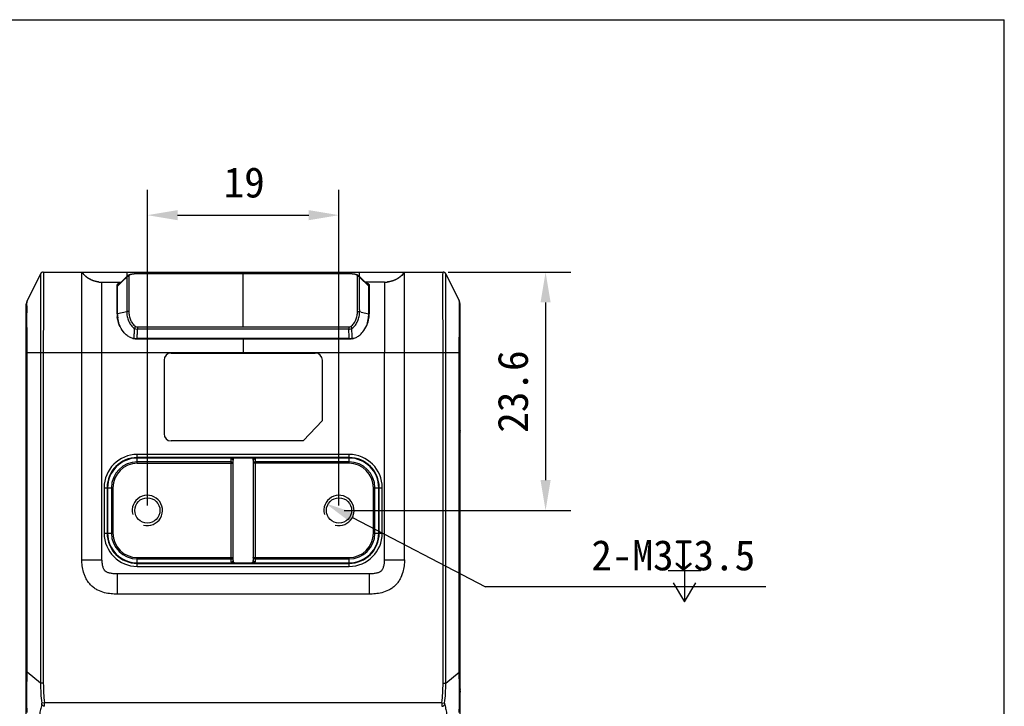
# Model space of a CAD drawing. Header units: millimetres. Extents: x 16 to 357, y 137 to 375.
# Tile 15 of 15: x 260 to 357, y 307 to 375. Entities that reach past the tile are written whole.
import ezdxf

# ---------------------------------------------------------------- set-up
doc = ezdxf.new("R2010")
doc.units = ezdxf.units.MM
doc.header["$LTSCALE"] = 16.335
doc.header["$PDMODE"] = 3
doc.header["$PDSIZE"] = 8
doc.layers.get('0').update_dxf_attribs({"linetype": 'CONTINUOUS'})
doc.layers.get('Defpoints').update_dxf_attribs({"linetype": 'CONTINUOUS'})
doc.layers.add('00_COMPONENTS', color=7, linetype='CONTINUOUS')
doc.layers.add('51__DRAFT_DIMS', color=7, linetype='CONTINUOUS')
doc.styles.get("Standard").update_dxf_attribs({"font": 'simfang.ttf'})
doc.dimstyles.new('DIMSTYLE_3', dxfattribs={"dimtxt": 3, "dimasz": 3, "dimexe": 2.5, "dimexo": 0.5, "dimgap": 0.75, "dimtad": 1, "dimdsep": 46, "dimtxsty": 'Standard', "dimblk": '_FILLED', "dimblk1": '_FILLED', "dimblk2": '_FILLED', "dimcen": 0.09, "dimclrt": 3, "dimazin": 2, "dimtp": 0.2, "dimtm": 0.2, "dimtfac": 1, "dimtofl": 0, "dimtmove": 0, "dimatfit": 3, "dimldrblk": '_FILLED', "dimfxl": 0, "dimtolj": 1, "dimarcsym": 0})
doc.dimstyles.new('DIMSTYLE_4', dxfattribs={"dimtxt": 3, "dimasz": 3, "dimexe": 2.5, "dimexo": 0.5, "dimgap": 0.75, "dimtad": 1, "dimdec": 1, "dimdsep": 46, "dimtxsty": 'Standard', "dimblk": '_FILLED', "dimblk1": '_FILLED', "dimblk2": '_FILLED', "dimcen": 0.09, "dimclrt": 3, "dimazin": 2, "dimtp": 0.2, "dimtm": 0.2, "dimtfac": 1, "dimtdec": 1, "dimtofl": 0, "dimtmove": 0, "dimatfit": 3, "dimldrblk": '_FILLED', "dimfxl": 0, "dimtolj": 1, "dimarcsym": 0})
doc.dimstyles.new('DIMSTYLE_5', dxfattribs={"dimtxt": 3, "dimasz": 3, "dimexe": 2.5, "dimexo": 0.5, "dimtad": 1, "dimdsep": 46, "dimtxsty": 'Standard', "dimblk": '_FILLED', "dimblk1": '_FILLED', "dimblk2": '_FILLED', "dimcen": 0.09, "dimclrt": 3, "dimazin": 2, "dimtp": 0.1, "dimtm": 0.1, "dimtfac": 1, "dimtofl": 0, "dimtmove": 0, "dimatfit": 1, "dimldrblk": '_FILLED', "dimfxl": 0, "dimtolj": 1, "dimarcsym": 0})

# ---------------------------------------------------------------- blocks, each defined once
blk = doc.blocks.new('_FILLED')
at = {"color": 0, "linetype": 'ByBlock'}
blk.add_solid([(0, 0), (-1, 0.167), (-1, -0.167)], dxfattribs=at)
blk = doc.blocks.new('*D52')
at = {"layer": '51__DRAFT_DIMS', "color": 0, "lineweight": -2}
for p, q in [((272.217, 326.438), (272.217, 357.689)), ((291.217, 326.438), (291.217, 357.689)), ((275.217, 355.189), (288.217, 355.189))]:
    blk.add_line(p, q, dxfattribs=at)
at = {"layer": 'Defpoints', "color": 0}
for p in [(291.217, 355.189), (272.217, 325.938), (291.217, 325.938)]:
    blk.add_point(p, dxfattribs=at)
at = {"layer": '51__DRAFT_DIMS', "color": 0, "linetype": 'ByBlock', "lineweight": -2, "xscale": 3, "yscale": 3, "zscale": 3, "rotation": 180}
blk.add_blockref('_FILLED', (272.217, 355.189), dxfattribs=at)
at = {"layer": '51__DRAFT_DIMS', "color": 0, "linetype": 'ByBlock', "lineweight": -2, "xscale": 3, "yscale": 3, "zscale": 3}
blk.add_blockref('_FILLED', (291.217, 355.189), dxfattribs=at)
at = {"layer": '51__DRAFT_DIMS', "color": 3, "insert": (281.82, 359.939), "char_height": 3, "attachment_point": 2, "line_spacing_factor": 0.9}
blk.add_mtext('\\A1;19', dxfattribs=at)
blk = doc.blocks.new('*D53')
at = {"layer": '51__DRAFT_DIMS', "color": 0, "lineweight": -2}
for p, q in [((302.032, 349.551), (314.2, 349.551)), ((311.7, 346.551), (311.7, 328.938)), ((291.717, 325.938), (314.2, 325.938))]:
    blk.add_line(p, q, dxfattribs=at)
at = {"layer": 'Defpoints', "color": 0}
for p in [(301.532, 349.551), (291.217, 325.938), (311.7, 325.938)]:
    blk.add_point(p, dxfattribs=at)
at = {"layer": '51__DRAFT_DIMS', "color": 0, "linetype": 'ByBlock', "lineweight": -2, "xscale": 3, "yscale": 3, "zscale": 3}
for p, rotation in [((311.7, 349.551), 90), ((311.7, 325.938), 270)]:
    blk.add_blockref('_FILLED', p, dxfattribs=dict(at, rotation=rotation))
at = {"layer": '51__DRAFT_DIMS', "color": 3, "insert": (306.95, 337.712), "char_height": 3, "attachment_point": 2, "rotation": 90, "line_spacing_factor": 0.9}
blk.add_mtext('\\A1;23.6', dxfattribs=at)
blk = doc.blocks.new('*D54')
at = {"layer": '51__DRAFT_DIMS', "color": 0, "lineweight": -2}
for p in [(292.547, 325.245), (333.525, 318.376)]:
    blk.add_line(p, (305.727, 318.376), dxfattribs=at)
at = {"layer": 'Defpoints', "color": 0}
for p in [(289.887, 326.632), (292.547, 325.245)]:
    blk.add_point(p, dxfattribs=at)
at = {"layer": '51__DRAFT_DIMS', "color": 0, "linetype": 'ByBlock', "lineweight": -2, "xscale": 3, "yscale": 3, "zscale": 3, "rotation": 152.4718467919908}
blk.add_blockref('_FILLED', (289.887, 326.632), dxfattribs=at)
at = {"layer": '51__DRAFT_DIMS', "color": 3, "insert": (316.234, 323.001), "char_height": 3, "attachment_point": 1, "line_spacing_factor": 0.9}
blk.add_mtext('\\A1;{2-M3{\\fgdt;x}3.5}', dxfattribs=at)

msp = doc.modelspace()

# ---------------------------------------------------------------- linework, layer by layer
for p in [(16.332, 374.551), (357.182, 137.323)]:
    msp.add_line(p, (357.182, 374.551))
at = {"layer": '00_COMPONENTS', "color": 4}
for p, q in [((261.844, 349.545), (261.844, 349.546)), ((270.217, 349.144), (270.217, 349.551)), ((281.717, 349.374), (281.717, 349.551)), ((293.217, 349.551), (293.217, 349.144)), ((301.59, 349.546), (301.59, 349.545)), ((261.634, 349.385), (261.634, 308.812)), ((261.634, 349.381), (261.636, 348.93)), ((261.636, 348.93), (261.637, 348.556)), ((261.637, 348.556), (261.638, 348.256)), ((261.665, 349.435), (261.666, 349.435)), ((269.267, 348.169), (270.024, 348.903)), ((270.024, 348.903), (270.17, 349.045)), ((270.383, 349.131), (270.383, 345.699)), ((271.238, 349.373), (271.238, 349.374)), ((292.195, 349.373), (271.238, 349.373)), ((274.117, 349.451), (274.117, 349.374)), ((279.317, 349.451), (279.317, 349.374)), ((281.717, 344.122), (281.717, 349.373)), ((283.917, 349.451), (283.917, 349.374)), ((289.117, 349.451), (289.117, 349.374)), ((292.195, 349.373), (292.195, 349.374)), ((293.051, 345.699), (293.051, 349.131)), ((293.263, 349.045), (294.167, 348.169)), ((301.768, 349.435), (301.769, 349.435)), ((301.796, 348.489), (301.797, 348.81)), ((301.797, 348.81), (301.798, 349.07)), ((301.798, 349.07), (301.799, 349.216)), ((301.799, 349.312), (301.8, 349.385)), ((301.799, 349.216), (301.799, 349.312)), ((301.8, 349.385), (301.8, 349.385)), ((301.8, 308.812), (301.8, 349.385)), ((261.638, 348.256), (261.638, 347.916)), ((261.638, 347.916), (261.638, 347.519)), ((301.796, 348.224), (301.796, 348.489)), ((301.796, 347.941), (301.796, 348.224)), ((301.796, 347.627), (301.796, 347.941)), ((301.799, 344.918), (301.796, 347.627)), ((260.246, 346.589), (260.243, 346.591)), ((303.188, 346.589), (303.191, 346.591)), ((260.226, 346.504), (260.222, 346.504)), ((270.17, 345.625), (269.267, 345.407)), ((270.171, 345.675), (270.17, 345.625)), ((270.383, 345.699), (270.383, 345.646)), ((293.051, 345.649), (293.051, 345.699)), ((293.41, 345.59), (293.263, 345.625)), ((293.41, 345.59), (294.167, 345.407)), ((303.208, 346.504), (303.212, 346.504)), ((260.279, 345.472), (260.279, 345.52)), ((260.279, 345.347), (260.279, 345.472)), ((260.283, 344.194), (260.279, 345.347)), ((260.282, 344.461), (260.279, 345.155)), ((269.229, 345.186), (269.267, 345.186)), ((294.205, 345.186), (294.167, 345.186)), ((301.8, 343.815), (301.799, 344.918)), ((303.151, 344.194), (303.155, 345.347)), ((303.154, 344.943), (303.154, 345.156)), ((303.155, 345.472), (303.155, 345.52)), ((303.155, 345.347), (303.155, 345.472)), ((260.283, 344.194), (260.282, 344.461)), ((261.635, 344.584), (261.634, 343.208)), ((271.238, 344.122), (271.238, 343.894)), ((271.238, 344.122), (292.195, 344.122)), ((292.195, 343.894), (271.238, 343.894)), ((292.195, 344.122), (292.195, 343.894)), ((301.8, 343.266), (301.8, 343.815)), ((303.151, 344.194), (303.152, 344.461)), ((270.907, 342.975), (270.911, 343.046)), ((270.909, 342.974), (270.912, 343.046)), ((281.717, 342.901), (281.717, 341.551)), ((292.526, 342.974), (292.523, 343.046)), ((292.527, 342.975), (292.524, 343.046)), ((261.634, 341.76), (261.634, 341.551)), ((303.217, 341.551), (260.217, 341.551)), ((260.286, 309.929), (260.286, 341.617)), ((260.286, 341.551), (260.286, 341.617)), ((261.902, 341.551), (261.902, 308.812)), ((267.718, 321.051), (267.717, 341.551)), ((295.717, 321.051), (295.717, 341.551)), ((301.532, 308.812), (301.532, 341.551)), ((303.148, 309.929), (303.148, 341.617)), ((303.148, 341.551), (303.148, 341.617)), ((260.217, 333.137), (260.196, 333.137)), ((303.217, 333.137), (303.238, 333.137)), ((271.217, 330.606), (271.217, 331.481)), ((292.217, 331.481), (271.217, 331.481)), ((292.217, 331.181), (271.217, 331.181)), ((280.517, 320.83), (280.517, 331.047)), ((282.917, 331.047), (282.917, 320.83)), ((292.217, 330.606), (292.217, 331.481)), ((280.517, 330.747), (271.217, 330.747)), ((271.217, 330.606), (280.717, 330.606)), ((292.217, 330.606), (282.717, 330.606)), ((292.217, 330.747), (282.917, 330.747)), ((267.925, 328.188), (267.925, 323.688)), ((267.925, 328.188), (268.8, 328.188)), ((268.225, 328.188), (268.225, 323.688)), ((268.658, 328.188), (268.658, 323.688)), ((268.8, 328.188), (268.8, 323.688)), ((294.634, 323.688), (294.634, 328.188)), ((294.634, 328.188), (295.509, 328.188)), ((294.776, 323.688), (294.776, 328.188)), ((295.209, 323.688), (295.209, 328.188)), ((295.509, 323.688), (295.509, 328.188)), ((267.925, 323.688), (268.8, 323.688)), ((294.634, 323.688), (295.509, 323.688)), ((271.217, 320.396), (271.217, 321.271)), ((271.217, 321.271), (280.717, 321.271)), ((282.717, 321.271), (292.217, 321.271)), ((292.217, 320.396), (292.217, 321.271)), ((265.717, 321.051), (267.718, 321.051)), ((271.217, 321.13), (280.517, 321.13)), ((271.217, 320.696), (292.217, 320.696)), ((271.217, 320.396), (292.217, 320.396)), ((282.917, 321.13), (292.217, 321.13)), ((295.717, 321.051), (297.717, 321.051)), ((269.215, 319.651), (269.215, 317.651)), ((294.218, 319.651), (269.215, 319.651)), ((294.218, 319.651), (294.218, 317.651)), ((260.217, 309.929), (260.286, 309.929)), ((261.634, 308.812), (260.286, 309.929)), ((301.8, 308.812), (303.148, 309.929)), ((303.148, 309.929), (303.217, 309.929)), ((260.217, 308.965), (260.196, 308.965)), ((261.902, 308.812), (261.634, 308.812)), ((301.532, 308.812), (301.8, 308.812)), ((303.217, 308.965), (303.238, 308.965)), ((262.016, 306.889), (261.744, 306.852)), ((301.418, 306.889), (262.016, 306.889)), ((301.418, 306.889), (301.69, 306.852))]:
    msp.add_line(p, q, dxfattribs=at)
at = {"layer": '00_COMPONENTS', "color": 7}
for p, q in [((261.902, 349.551), (301.532, 349.551)), ((265.717, 321.051), (265.717, 349.551)), ((265.745, 349.514), (265.734, 349.529)), ((265.756, 349.5), (265.745, 349.514)), ((265.767, 349.486), (265.756, 349.5)), ((297.694, 349.521), (297.681, 349.504)), ((297.707, 349.538), (297.694, 349.521)), ((297.717, 349.551), (297.707, 349.538)), ((297.717, 321.051), (297.717, 349.551)), ((261.634, 349.385), (260.286, 346.689)), ((265.779, 349.471), (265.767, 349.486)), ((265.79, 349.457), (265.779, 349.471)), ((265.802, 349.443), (265.79, 349.457)), ((265.813, 349.429), (265.802, 349.443)), ((265.825, 349.415), (265.813, 349.429)), ((265.837, 349.402), (265.825, 349.415)), ((265.848, 349.388), (265.837, 349.402)), ((265.86, 349.374), (265.848, 349.388)), ((265.872, 349.361), (265.86, 349.374)), ((265.884, 349.347), (265.872, 349.361)), ((265.896, 349.334), (265.884, 349.347)), ((265.908, 349.321), (265.896, 349.334)), ((265.921, 349.308), (265.908, 349.321)), ((265.933, 349.294), (265.921, 349.308)), ((265.945, 349.282), (265.933, 349.294)), ((265.958, 349.269), (265.945, 349.282)), ((265.97, 349.256), (265.958, 349.269)), ((265.983, 349.243), (265.97, 349.256)), ((265.996, 349.231), (265.983, 349.243)), ((266.008, 349.218), (265.996, 349.231)), ((266.021, 349.206), (266.008, 349.218)), ((266.034, 349.194), (266.021, 349.206)), ((266.047, 349.182), (266.034, 349.194)), ((266.06, 349.17), (266.047, 349.182)), ((266.073, 349.158), (266.06, 349.17)), ((266.086, 349.146), (266.073, 349.158)), ((266.099, 349.135), (266.086, 349.146)), ((266.112, 349.123), (266.099, 349.135)), ((266.125, 349.112), (266.112, 349.123)), ((266.138, 349.1), (266.125, 349.112)), ((266.152, 349.089), (266.138, 349.1)), ((266.165, 349.078), (266.152, 349.089)), ((266.179, 349.067), (266.165, 349.078)), ((266.192, 349.056), (266.179, 349.067)), ((266.206, 349.046), (266.192, 349.056)), ((266.219, 349.035), (266.206, 349.046)), ((266.233, 349.025), (266.219, 349.035)), ((266.247, 349.014), (266.233, 349.025)), ((266.26, 349.004), (266.247, 349.014)), ((266.274, 348.994), (266.26, 349.004)), ((266.288, 348.984), (266.274, 348.994)), ((266.302, 348.974), (266.288, 348.984)), ((266.316, 348.965), (266.302, 348.974)), ((266.33, 348.955), (266.316, 348.965)), ((266.344, 348.946), (266.33, 348.955)), ((266.358, 348.936), (266.344, 348.946)), ((266.372, 348.927), (266.358, 348.936)), ((266.386, 348.918), (266.372, 348.927)), ((266.4, 348.909), (266.386, 348.918)), ((266.414, 348.9), (266.4, 348.909)), ((266.429, 348.891), (266.414, 348.9)), ((266.443, 348.883), (266.429, 348.891)), ((266.457, 348.874), (266.443, 348.883)), ((266.471, 348.866), (266.457, 348.874)), ((266.486, 348.858), (266.471, 348.866)), ((266.5, 348.85), (266.486, 348.858)), ((266.515, 348.842), (266.5, 348.85)), ((266.529, 348.834), (266.515, 348.842)), ((266.543, 348.826), (266.529, 348.834)), ((266.558, 348.818), (266.543, 348.826)), ((266.572, 348.811), (266.558, 348.818)), ((266.587, 348.803), (266.572, 348.811)), ((266.601, 348.796), (266.587, 348.803)), ((266.616, 348.789), (266.601, 348.796)), ((266.631, 348.782), (266.616, 348.789)), ((266.645, 348.775), (266.631, 348.782)), ((266.66, 348.769), (266.645, 348.775)), ((266.674, 348.762), (266.66, 348.769)), ((266.689, 348.755), (266.674, 348.762)), ((266.703, 348.749), (266.689, 348.755)), ((266.718, 348.743), (266.703, 348.749)), ((266.733, 348.737), (266.718, 348.743)), ((266.747, 348.731), (266.733, 348.737)), ((266.762, 348.725), (266.747, 348.731)), ((266.776, 348.719), (266.762, 348.725)), ((266.791, 348.713), (266.776, 348.719)), ((266.806, 348.708), (266.791, 348.713)), ((266.82, 348.702), (266.806, 348.708)), ((266.835, 348.697), (266.82, 348.702)), ((266.849, 348.692), (266.835, 348.697)), ((266.864, 348.687), (266.849, 348.692)), ((266.878, 348.682), (266.864, 348.687)), ((266.893, 348.677), (266.878, 348.682)), ((266.907, 348.672), (266.893, 348.677)), ((266.922, 348.668), (266.907, 348.672)), ((266.936, 348.663), (266.922, 348.668)), ((266.951, 348.659), (266.936, 348.663)), ((266.965, 348.654), (266.951, 348.659)), ((266.979, 348.65), (266.965, 348.654)), ((266.994, 348.646), (266.979, 348.65)), ((267.008, 348.642), (266.994, 348.646)), ((267.022, 348.638), (267.008, 348.642)), ((267.037, 348.634), (267.022, 348.638)), ((267.051, 348.631), (267.037, 348.634)), ((267.065, 348.627), (267.051, 348.631)), ((267.079, 348.624), (267.065, 348.627)), ((267.093, 348.62), (267.079, 348.624)), ((267.107, 348.617), (267.093, 348.62)), ((267.122, 348.614), (267.107, 348.617)), ((267.136, 348.611), (267.122, 348.614)), ((267.15, 348.608), (267.136, 348.611)), ((267.164, 348.605), (267.15, 348.608)), ((267.177, 348.602), (267.164, 348.605)), ((267.191, 348.599), (267.177, 348.602)), ((267.205, 348.597), (267.191, 348.599)), ((267.219, 348.594), (267.205, 348.597)), ((267.233, 348.592), (267.219, 348.594)), ((267.246, 348.589), (267.233, 348.592)), ((267.26, 348.587), (267.246, 348.589)), ((267.273, 348.585), (267.26, 348.587)), ((267.287, 348.583), (267.273, 348.585)), ((267.3, 348.581), (267.287, 348.583)), ((267.314, 348.579), (267.3, 348.581)), ((267.327, 348.577), (267.314, 348.579)), ((267.34, 348.575), (267.327, 348.577)), ((267.354, 348.573), (267.34, 348.575)), ((267.366, 348.572), (267.354, 348.573)), ((267.717, 348.551), (269.604, 348.551)), ((269.976, 348.91), (269.606, 348.553)), ((270.214, 349.141), (269.976, 348.91)), ((272.659, 349.451), (279.375, 349.451)), ((283.859, 349.451), (290.575, 349.451)), ((293.458, 348.911), (293.22, 349.141)), ((293.827, 348.554), (293.458, 348.911)), ((294.12, 348.271), (293.827, 348.554)), ((295.717, 348.551), (293.83, 348.551)), ((296.041, 348.569), (296.03, 348.568)), ((296.056, 348.57), (296.041, 348.569)), ((296.072, 348.572), (296.056, 348.57)), ((296.087, 348.574), (296.072, 348.572)), ((296.103, 348.576), (296.087, 348.574)), ((296.119, 348.579), (296.103, 348.576)), ((296.134, 348.581), (296.119, 348.579)), ((296.15, 348.583), (296.134, 348.581)), ((296.166, 348.586), (296.15, 348.583)), ((296.182, 348.588), (296.166, 348.586)), ((296.198, 348.591), (296.182, 348.588)), ((296.214, 348.594), (296.198, 348.591)), ((296.23, 348.597), (296.214, 348.594)), ((296.247, 348.6), (296.23, 348.597)), ((296.263, 348.603), (296.247, 348.6)), ((296.279, 348.607), (296.263, 348.603)), ((296.296, 348.61), (296.279, 348.607)), ((296.312, 348.614), (296.296, 348.61)), ((296.329, 348.618), (296.312, 348.614)), ((296.345, 348.621), (296.329, 348.618)), ((296.362, 348.625), (296.345, 348.621)), ((296.379, 348.63), (296.362, 348.625)), ((296.395, 348.634), (296.379, 348.63)), ((296.412, 348.638), (296.395, 348.634)), ((296.429, 348.643), (296.412, 348.638)), ((296.446, 348.648), (296.429, 348.643)), ((296.488, 348.66), (296.471, 348.655)), ((296.505, 348.665), (296.488, 348.66)), ((296.522, 348.671), (296.505, 348.665)), ((296.539, 348.676), (296.522, 348.671)), ((296.556, 348.682), (296.539, 348.676)), ((296.573, 348.688), (296.556, 348.682)), ((296.59, 348.694), (296.573, 348.688)), ((296.607, 348.7), (296.59, 348.694)), ((296.624, 348.706), (296.607, 348.7)), ((296.641, 348.712), (296.624, 348.706)), ((296.658, 348.719), (296.641, 348.712)), ((296.675, 348.726), (296.658, 348.719)), ((296.692, 348.733), (296.675, 348.726)), ((296.709, 348.74), (296.692, 348.733)), ((296.726, 348.747), (296.709, 348.74)), ((296.744, 348.755), (296.726, 348.747)), ((296.761, 348.762), (296.744, 348.755)), ((296.778, 348.77), (296.761, 348.762)), ((296.795, 348.778), (296.778, 348.77)), ((296.812, 348.786), (296.795, 348.778)), ((296.829, 348.795), (296.812, 348.786)), ((296.846, 348.803), (296.829, 348.795)), ((296.863, 348.812), (296.846, 348.803)), ((296.88, 348.82), (296.863, 348.812)), ((296.897, 348.829), (296.88, 348.82)), ((296.914, 348.839), (296.897, 348.829)), ((296.956, 348.862), (296.939, 348.853)), ((296.973, 348.872), (296.956, 348.862)), ((296.989, 348.882), (296.973, 348.872)), ((297.006, 348.892), (296.989, 348.882)), ((297.023, 348.902), (297.006, 348.892)), ((297.039, 348.913), (297.023, 348.902)), ((297.056, 348.923), (297.039, 348.913)), ((297.072, 348.934), (297.056, 348.923)), ((297.089, 348.945), (297.072, 348.934)), ((297.105, 348.956), (297.089, 348.945)), ((297.122, 348.967), (297.105, 348.956)), ((297.138, 348.979), (297.122, 348.967)), ((297.154, 348.99), (297.138, 348.979)), ((297.17, 349.002), (297.154, 348.99)), ((297.187, 349.014), (297.17, 349.002)), ((297.203, 349.026), (297.187, 349.014)), ((297.219, 349.038), (297.203, 349.026)), ((297.234, 349.051), (297.219, 349.038)), ((297.25, 349.063), (297.234, 349.051)), ((297.266, 349.076), (297.25, 349.063)), ((297.282, 349.089), (297.266, 349.076)), ((297.297, 349.102), (297.282, 349.089)), ((297.313, 349.115), (297.297, 349.102)), ((297.328, 349.129), (297.313, 349.115)), ((297.344, 349.142), (297.328, 349.129)), ((297.359, 349.156), (297.344, 349.142)), ((297.374, 349.17), (297.359, 349.156)), ((297.39, 349.184), (297.374, 349.17)), ((297.405, 349.198), (297.39, 349.184)), ((297.42, 349.213), (297.405, 349.198)), ((297.435, 349.227), (297.42, 349.213)), ((297.449, 349.242), (297.435, 349.227)), ((297.464, 349.257), (297.449, 349.242)), ((297.479, 349.272), (297.464, 349.257)), ((297.493, 349.287), (297.479, 349.272)), ((297.508, 349.302), (297.493, 349.287)), ((297.522, 349.317), (297.508, 349.302)), ((297.537, 349.333), (297.522, 349.317)), ((297.551, 349.348), (297.537, 349.333)), ((297.565, 349.364), (297.551, 349.348)), ((297.579, 349.38), (297.565, 349.364)), ((297.593, 349.396), (297.579, 349.38)), ((297.607, 349.412), (297.593, 349.396)), ((297.62, 349.429), (297.607, 349.412)), ((297.634, 349.445), (297.62, 349.429)), ((297.647, 349.462), (297.634, 349.445)), ((297.661, 349.478), (297.647, 349.462)), ((301.8, 349.385), (303.148, 346.689)), ((269.217, 345.428), (269.217, 348.286)), ((269.267, 344.912), (269.267, 348.184)), ((294.167, 348.182), (294.167, 348.179)), ((294.167, 345.364), (294.167, 348.179)), ((294.217, 348.286), (294.217, 345.428)), ((260.254, 346.613), (260.243, 346.591)), ((269.217, 347.482), (269.267, 347.482)), ((269.267, 346.977), (269.217, 346.977)), ((294.167, 347.482), (294.217, 347.482)), ((294.217, 346.977), (294.167, 346.977)), ((303.191, 346.591), (303.18, 346.613)), ((260.217, 295.704), (260.217, 346.397)), ((260.222, 346.504), (260.222, 346.479)), ((303.212, 346.479), (303.212, 346.504)), ((303.217, 295.704), (303.217, 346.397)), ((269.287, 345.017), (269.287, 345.022)), ((269.287, 345.017), (269.287, 345.022)), ((294.167, 344.913), (294.167, 345.066)), ((270.845, 342.974), (270.78, 342.974)), ((270.781, 342.967), (292.654, 342.967)), ((270.909, 342.974), (270.845, 342.974)), ((270.909, 342.974), (270.943, 342.974)), ((270.943, 342.974), (271.011, 342.975)), ((271.011, 342.975), (271.077, 342.975)), ((271.077, 342.975), (271.208, 342.975)), ((292.226, 342.975), (271.208, 342.975)), ((292.217, 342.901), (271.215, 342.901)), ((292.226, 342.975), (292.291, 342.975)), ((292.291, 342.975), (292.357, 342.975)), ((292.357, 342.975), (292.424, 342.975)), ((292.424, 342.975), (292.526, 342.974)), ((292.556, 342.974), (292.526, 342.974)), ((292.655, 342.974), (292.556, 342.974)), ((273.867, 340.826), (273.867, 333.526)), ((274.567, 341.526), (288.867, 341.526)), ((289.567, 334.845), (289.567, 340.826)), ((289.567, 334.845), (287.652, 332.826)), ((303.227, 333.876), (303.226, 333.931)), ((303.228, 333.824), (303.227, 333.876)), ((260.196, 333.137), (260.196, 308.965)), ((260.205, 333.824), (260.202, 333.702)), ((303.232, 333.702), (303.228, 333.824)), ((303.238, 333.137), (303.238, 333.193)), ((303.238, 308.965), (303.238, 333.137)), ((287.652, 332.826), (274.567, 332.826)), ((280.52, 331.129), (271.217, 331.129)), ((292.217, 331.129), (282.914, 331.129)), ((280.717, 320.971), (280.717, 330.906)), ((282.717, 330.906), (282.717, 320.971)), ((268.276, 328.188), (268.276, 323.688)), ((295.158, 323.688), (295.158, 328.188)), ((271.217, 320.748), (280.52, 320.748)), ((282.914, 320.748), (292.217, 320.748)), ((294.218, 317.651), (269.215, 317.651)), ((260.196, 308.965), (260.196, 308.908)), ((260.202, 308.399), (260.205, 308.278)), ((260.211, 308.053), (260.212, 307.989)), ((260.212, 307.989), (260.213, 307.923)), ((303.224, 308.065), (303.225, 308.136)), ((303.225, 308.136), (303.227, 308.207)), ((303.228, 308.278), (303.232, 308.399))]:
    msp.add_line(p, q, dxfattribs=at)
for points in [[(265.734, 349.529), (265.723, 349.544), (265.717, 349.551)], [(297.681, 349.504), (297.667, 349.487), (297.661, 349.478)], [(269.606, 348.553), (269.341, 348.297), (269.314, 348.271)], [(271.037, 349.37), (271.007, 349.368), (270.971, 349.366), (270.935, 349.364), (270.9, 349.361), (270.865, 349.358), (270.831, 349.354), (270.797, 349.351), (270.764, 349.347), (270.731, 349.342), (270.698, 349.337), (270.666, 349.332), (270.635, 349.326), (270.603, 349.32), (270.572, 349.313), (270.541, 349.306), (270.511, 349.297), (270.48, 349.288), (270.45, 349.278), (270.419, 349.267), (270.388, 349.254), (270.357, 349.24), (270.325, 349.223), (270.294, 349.204), (270.263, 349.182), (270.231, 349.157), (270.214, 349.141)], [(271.225, 349.374), (271.189, 349.374), (271.153, 349.374), (271.117, 349.373), (271.08, 349.372), (271.044, 349.37), (271.037, 349.37)], [(292.397, 349.37), (292.363, 349.371), (292.327, 349.373), (292.29, 349.373), (292.254, 349.374), (292.219, 349.374), (271.225, 349.374)], [(293.22, 349.141), (293.188, 349.169), (293.154, 349.195), (293.119, 349.217), (293.085, 349.236), (293.051, 349.252), (293.017, 349.266), (292.984, 349.278), (292.95, 349.289), (292.917, 349.299), (292.883, 349.308), (292.849, 349.316), (292.815, 349.323), (292.781, 349.33), (292.746, 349.336), (292.711, 349.341), (292.675, 349.346), (292.639, 349.35), (292.602, 349.354), (292.564, 349.358), (292.526, 349.361), (292.488, 349.364), (292.448, 349.367), (292.408, 349.369), (292.397, 349.37)], [(296.471, 348.655), (296.454, 348.65), (296.446, 348.648)], [(296.939, 348.853), (296.922, 348.843), (296.914, 348.839)]]:
    msp.add_lwpolyline(points, dxfattribs=at)
at = {"layer": '00_COMPONENTS', "color": 4}
for points in [[(261.634, 349.385), (261.634, 349.385), (261.634, 349.384), (261.634, 349.381)], [(261.638, 347.519), (261.637, 346.758), (261.637, 346.464), (261.636, 346.156), (261.636, 345.833), (261.635, 344.584)], [(301.8, 341.551), (301.8, 341.785), (301.8, 342.022), (301.8, 342.263), (301.8, 342.504), (301.8, 342.748)]]:
    msp.add_lwpolyline(points, dxfattribs=at)
at = {"layer": '00_COMPONENTS', "color": 7}
for centre in [(272.217, 325.938), (291.217, 325.938)]:
    msp.add_circle(centre, 1.25, dxfattribs=at)
for centre, radius, start, end in [((261.902, 349.251), 0.3, 90, 153.43495), ((261.841, 349.351), 0.195, 90, 153.43495), ((268.099, 351.335), 2.976, 216.83819, 220.8091), ((295.338, 351.333), 2.972, 319.0766, 323.16363), ((301.532, 349.251), 0.3, 26.56505, 90), ((301.593, 349.351), 0.195, 26.56505, 90), ((267.687, 351.192), 2.64, 261.62099, 263.00829), ((267.699, 351.287), 2.735, 263.01458, 265.38052), ((267.706, 351.368), 2.817, 265.37167, 265.8911), ((267.715, 351.523), 2.972, 265.924, 270.03388), ((272.659, 348.951), 0.5, 90, 122.03688), ((279.375, 348.951), 0.5, 57.93811, 90), ((283.859, 348.951), 0.5, 90, 122.06104), ((290.575, 348.951), 0.5, 57.93896, 90), ((295.719, 351.524), 2.973, 269.967, 274.02017), ((295.732, 351.325), 2.773, 274.04475, 276.18828), ((295.743, 351.217), 2.665, 276.19014, 278.15257), ((269.368, 348.25), 0.156, 160.72206, 166.4118), ((269.441, 348.14), 0.182, 134.10481, 139.77648), ((294.066, 348.25), 0.156, 13.58631, 19.51646), ((260.87, 346.397), 0.653, 153.43495, 180), ((260.417, 346.504), 0.195, 153.43495, 180), ((302.564, 346.397), 0.653, 0, 26.56505), ((303.017, 346.504), 0.195, 0, 26.56505), ((272.067, 345.439), 2.85, 180.21237, 182.39802), ((272.016, 345.436), 2.799, 182.38935, 186.88088), ((272.199, 345.363), 2.932, 179.98644, 186.68548), ((291.256, 345.361), 2.911, 353.21411, 355.52585), ((291.218, 345.364), 2.949, 355.52787, 0.00035), ((291.406, 345.438), 2.811, 350.77325, 353.0662), ((291.417, 345.436), 2.8, 353.08611, 357.60645), ((291.367, 345.439), 2.85, 357.59776, 359.78759), ((274.567, 340.826), 0.7, 90, 180), ((288.867, 340.826), 0.7, 0, 90), ((228.155, 334.662), 32.062, 358.50214, 358.62859), ((289.727, 333.139), 29.531, 179.63312, 180.00355), ((286.384, 333.161), 26.188, 179.41688, 179.63448), ((282.474, 333.202), 22.277, 179.16936, 179.42125), ((277.773, 333.273), 17.576, 178.87596, 179.17675), ((272.95, 333.37), 12.752, 178.50675, 178.8893), ((274.567, 333.526), 0.7, 180, 270), ((273.598, 333.139), 29.64, 0.1056, 0.31743), ((271.217, 328.188), 2.941, 90, 180), ((292.217, 328.188), 2.941, 0, 90), ((271.217, 323.688), 2.941, 180, 270), ((292.217, 323.688), 2.941, 270, 0), ((289.836, 308.963), 29.64, 180.1056, 180.31743), ((273.707, 308.963), 29.531, 359.63312, 0.00355), ((227.982, 307.435), 32.234, 1.30747, 1.49842), ((221.652, 307.289), 38.566, 1.1351, 1.31058), ((349.356, 307.137), 46.142, 178.8476, 179.0213), ((335.279, 307.44), 32.062, 178.50214, 178.62859)]:
    msp.add_arc(centre, radius, start, end, dxfattribs=at)
at = {"layer": '00_COMPONENTS', "color": 4}
for centre, radius, start, end in [((271.234, 345.708), 3.665, 92.85229, 94.14605), ((271.04, 349.303), 0.0674, 80.30582, 92.753), ((271.21, 346.136), 3.237, 91.76239, 92.81108), ((271.238, 345.15), 4.223, 89.99424, 91.72638), ((292.198, 345.289), 4.084, 88.20065, 90.03482), ((292.23, 346.306), 3.066, 87.16158, 88.21142), ((292.394, 349.303), 0.0673, 87.24365, 99.69901), ((292.2, 345.717), 3.657, 85.7982, 87.14905), ((354.493, 345.67), 94.214, 179.82195, 180.09105), ((332.018, 345.725), 71.74, 179.61774, 179.81022), ((324.991, 345.83), 31.728, 180.06124, 180.3706), ((231.414, 345.725), 71.741, 0.18981, 0.38228), ((208.947, 345.67), 94.208, 359.90897, 0.17807), ((271.217, 328.188), 3.292, 90, 180), ((271.217, 328.188), 2.992, 90, 180), ((281.718, 331.047), 1.201, 176.07557, 180.00336), ((282.15, 330.906), 1.433, 170.76467, 180.00776), ((281.283, 330.906), 1.434, 359.9939, 9.23356), ((281.719, 331.047), 1.198, 359.99419, 3.93282), ((292.217, 328.188), 3.292, 0, 90), ((292.217, 328.188), 2.992, 0, 90), ((271.217, 328.188), 2.559, 90, 180), ((271.217, 328.188), 2.417, 90, 180), ((292.217, 328.188), 2.559, 0, 90), ((292.217, 328.188), 2.417, 0, 90), ((272.217, 325.938), 1.5, 255, 195), ((291.217, 325.938), 1.5, 255, 195), ((271.217, 323.688), 3.292, 180, 270), ((271.217, 323.688), 2.992, 180, 270), ((271.217, 323.688), 2.559, 180, 270), ((271.217, 323.688), 2.417, 180, 270), ((292.217, 323.688), 3.292, 270, 0), ((292.217, 323.688), 2.992, 270, 0), ((292.217, 323.688), 2.559, 270, 0), ((292.217, 323.688), 2.417, 270, 0), ((281.716, 320.83), 1.199, 179.99363, 183.92812), ((282.151, 320.971), 1.434, 179.99312, 189.23435), ((281.282, 320.971), 1.435, 350.76859, 0.00404), ((281.716, 320.83), 1.201, 356.07032, 359.99707)]:
    msp.add_arc(centre, radius, start, end, dxfattribs=at)
for points, knots in [([(261.902, 349.551), (261.903, 349.543), (261.903, 349.518), (261.904, 349.46), (261.905, 349.353), (261.908, 349.17), (261.91, 348.889), (261.912, 348.488), (261.914, 347.706), (261.909, 346.51), (261.904, 344.928), (261.902, 343.25), (261.902, 342.118), (261.902, 341.551)], [0, 0, 0, 0, 0.002968, 0.009264, 0.021713, 0.043434, 0.077652, 0.127119, 0.193787, 0.37079, 0.575616, 0.787367, 1, 1, 1, 1]), ([(301.532, 341.551), (301.532, 342.118), (301.532, 343.25), (301.53, 344.66), (301.527, 345.771), (301.524, 346.568), (301.522, 347.308), (301.521, 347.958), (301.521, 348.488), (301.524, 348.889), (301.526, 349.17), (301.529, 349.351), (301.53, 349.455), (301.531, 349.503), (301.531, 349.53), (301.532, 349.535), (301.531, 349.552), (301.532, 349.551)], [0, 0, 0, 0, 0.212725, 0.424562, 0.528682, 0.629369, 0.72346, 0.806214, 0.872837, 0.922297, 0.956516, 0.978262, 0.99072, 0.994481, 0.997029, 0.999521, 1, 1, 1, 1]), ([(267.717, 341.551), (267.717, 342.08), (267.715, 342.868), (267.715, 343.911), (267.717, 344.672), (267.717, 345.407), (267.716, 346.098), (267.714, 346.723), (267.717, 347.19), (267.716, 347.514), (267.714, 347.763), (267.715, 347.976), (267.716, 348.156), (267.717, 348.257), (267.717, 348.338), (267.717, 348.402), (267.716, 348.451), (267.715, 348.487), (267.715, 348.513), (267.715, 348.531), (267.715, 348.541), (267.717, 348.548), (267.716, 348.55), (267.717, 348.551), (267.717, 348.551)], [0, 0, 0, 0, 0.226813, 0.337795, 0.446914, 0.552769, 0.652878, 0.743141, 0.820344, 0.853311, 0.881855, 0.92717, 0.944601, 0.958904, 0.97038, 0.979365, 0.98624, 0.991359, 0.995001, 0.997412, 0.998867, 0.999631, 0.999938, 1, 1, 1, 1]), ([(270.213, 349.14), (270.2, 349.128), (270.178, 349.099), (270.17, 349.063), (270.17, 349.045)], [0, 0, 0, 0, 0.511031, 1, 1, 1, 1]), ([(270.383, 349.131), (270.344, 349.131), (270.265, 349.116), (270.198, 349.072), (270.17, 349.045)], [0, 0, 0, 0, 0.501923, 1, 1, 1, 1]), ([(270.17, 349.045), (270.172, 349.003), (270.171, 348.906), (270.169, 348.741), (270.17, 348.539), (270.171, 348.294), (270.17, 348.007), (270.17, 347.678), (270.171, 347.312), (270.171, 347.056), (270.17, 346.923)], [0, 0, 0, 0, 0.060523, 0.137116, 0.232034, 0.34708, 0.482875, 0.638662, 0.812145, 1, 1, 1, 1]), ([(270.969, 349.364), (270.88, 349.358), (270.731, 349.341), (270.561, 349.301), (270.467, 349.257), (270.42, 349.221), (270.389, 349.179), (270.383, 349.146), (270.383, 349.131)], [0, 0, 0, 0, 0.395467, 0.669142, 0.7719, 0.857082, 0.930284, 1, 1, 1, 1]), ([(293.051, 349.131), (293.051, 349.147), (293.044, 349.179), (293.014, 349.221), (292.967, 349.257), (292.873, 349.301), (292.705, 349.341), (292.556, 349.357), (292.468, 349.364)], [0, 0, 0, 0, 0.06987, 0.143242, 0.228579, 0.331441, 0.605116, 1, 1, 1, 1]), ([(293.263, 349.045), (293.236, 349.072), (293.169, 349.116), (293.09, 349.131), (293.051, 349.131)], [0, 0, 0, 0, 0.498077, 1, 1, 1, 1]), ([(293.263, 349.045), (293.263, 349.063), (293.256, 349.099), (293.233, 349.128), (293.22, 349.14)], [0, 0, 0, 0, 0.489109, 1, 1, 1, 1]), ([(293.264, 346.838), (293.264, 346.976), (293.262, 347.241), (293.264, 347.622), (293.264, 347.965), (293.262, 348.266), (293.263, 348.52), (293.265, 348.731), (293.263, 348.901), (293.262, 349.001), (293.263, 349.045)], [0, 0, 0, 0, 0.187541, 0.361207, 0.51748, 0.653761, 0.769069, 0.863925, 0.94012, 1, 1, 1, 1]), ([(295.717, 348.551), (295.717, 348.551), (295.718, 348.55), (295.717, 348.548), (295.719, 348.541), (295.719, 348.531), (295.719, 348.513), (295.718, 348.487), (295.718, 348.451), (295.717, 348.402), (295.717, 348.338), (295.717, 348.257), (295.718, 348.156), (295.719, 347.976), (295.719, 347.763), (295.718, 347.514), (295.717, 347.19), (295.72, 346.723), (295.718, 346.098), (295.717, 345.407), (295.717, 344.672), (295.719, 343.911), (295.719, 342.868), (295.717, 342.08), (295.717, 341.551)], [0, 0, 0, 0, 0.000061, 0.000368, 0.001132, 0.002585, 0.004996, 0.008637, 0.013753, 0.020622, 0.029609, 0.041085, 0.055385, 0.072815, 0.118128, 0.14667, 0.17962, 0.256836, 0.347097, 0.447212, 0.553054, 0.662204, 0.773163, 1, 1, 1, 1]), ([(260.28, 346.204), (260.281, 346.26), (260.281, 346.356), (260.283, 346.481), (260.284, 346.567), (260.285, 346.625), (260.285, 346.657), (260.286, 346.679), (260.285, 346.683), (260.286, 346.689), (260.286, 346.689)], [0, 0, 0, 0, 0.345276, 0.596848, 0.770322, 0.882313, 0.948223, 0.982733, 0.997253, 1, 1, 1, 1]), ([(270.17, 346.923), (270.17, 346.72), (270.17, 346.304), (270.172, 345.888), (270.171, 345.675)], [0, 0, 0, 0, 0.488482, 1, 1, 1, 1]), ([(293.263, 345.797), (293.263, 345.973), (293.264, 346.32), (293.264, 346.667), (293.264, 346.838)], [0, 0, 0, 0, 0.509668, 1, 1, 1, 1]), ([(303.154, 346.204), (303.153, 346.26), (303.153, 346.356), (303.151, 346.481), (303.15, 346.567), (303.149, 346.625), (303.149, 346.657), (303.148, 346.679), (303.148, 346.683), (303.148, 346.689), (303.148, 346.689)], [0, 0, 0, 0, 0.345276, 0.596848, 0.770322, 0.882313, 0.948223, 0.982733, 0.997252, 1, 1, 1, 1]), ([(270.383, 345.646), (270.344, 345.646), (270.273, 345.643), (270.202, 345.633), (270.17, 345.625)], [0, 0, 0, 0, 0.538385, 1, 1, 1, 1]), ([(270.17, 345.625), (270.17, 345.469), (270.205, 345.153), (270.345, 344.698), (270.539, 344.346), (270.75, 344.105), (270.878, 344.007), (270.949, 343.968)], [0, 0, 0, 0, 0.246964, 0.49673, 0.747859, 0.873937, 1, 1, 1, 1]), ([(270.383, 345.646), (270.383, 345.507), (270.413, 345.229), (270.533, 344.825), (270.698, 344.511), (270.878, 344.293), (270.99, 344.203), (271.052, 344.169)], [0, 0, 0, 0, 0.247056, 0.496729, 0.747837, 0.873938, 1, 1, 1, 1]), ([(292.382, 344.169), (292.444, 344.203), (292.556, 344.293), (292.737, 344.512), (292.902, 344.827), (293.022, 345.231), (293.051, 345.51), (293.051, 345.649)], [0, 0, 0, 0, 0.126063, 0.252162, 0.503263, 0.752926, 1, 1, 1, 1]), ([(292.485, 343.968), (292.555, 344.007), (292.684, 344.105), (292.895, 344.346), (293.088, 344.698), (293.229, 345.153), (293.264, 345.469), (293.263, 345.625)], [0, 0, 0, 0, 0.12606, 0.252132, 0.503249, 0.753006, 1, 1, 1, 1]), ([(293.051, 345.646), (293.09, 345.646), (293.161, 345.643), (293.231, 345.633), (293.263, 345.626)], [0, 0, 0, 0, 0.538414, 1, 1, 1, 1]), ([(260.286, 341.617), (260.286, 341.833), (260.286, 342.692), (260.285, 343.551), (260.283, 344.194)], [0, 0, 0, 0, 0.251371, 1, 1, 1, 1]), ([(270.911, 343.046), (270.918, 343.197), (270.928, 343.505), (270.933, 343.813), (270.948, 343.969)], [0, 0, 0, 0, 0.492952, 1, 1, 1, 1]), ([(271.052, 344.169), (271.042, 344.151), (271.007, 344.085), (270.972, 344.018), (270.949, 343.968)], [0, 0, 0, 0, 0.270903, 1, 1, 1, 1]), ([(270.949, 343.968), (271.015, 343.933), (271.113, 343.902), (271.213, 343.894), (271.238, 343.894)], [0, 0, 0, 0, 0.749057, 1, 1, 1, 1]), ([(271.208, 342.975), (271.215, 343.129), (271.226, 343.435), (271.226, 343.742), (271.238, 343.894)], [0, 0, 0, 0, 0.502975, 1, 1, 1, 1]), ([(292.195, 343.894), (292.221, 343.894), (292.321, 343.902), (292.419, 343.933), (292.485, 343.968)], [0, 0, 0, 0, 0.250921, 1, 1, 1, 1]), ([(292.226, 342.975), (292.219, 343.129), (292.208, 343.435), (292.208, 343.742), (292.196, 343.894)], [0, 0, 0, 0, 0.502978, 1, 1, 1, 1]), ([(292.382, 344.169), (292.392, 344.151), (292.427, 344.085), (292.462, 344.018), (292.485, 343.968)], [0, 0, 0, 0, 0.270898, 1, 1, 1, 1]), ([(292.524, 343.046), (292.517, 343.197), (292.506, 343.505), (292.502, 343.813), (292.487, 343.969)], [0, 0, 0, 0, 0.492926, 1, 1, 1, 1]), ([(303.148, 341.617), (303.148, 341.833), (303.148, 342.692), (303.149, 343.551), (303.151, 344.194)], [0, 0, 0, 0, 0.251371, 1, 1, 1, 1]), ([(280.517, 331.047), (280.543, 331.047), (280.593, 331.04), (280.658, 331.011), (280.705, 330.964), (280.717, 330.924), (280.717, 330.906)], [0, 0, 0, 0, 0.287657, 0.555407, 0.79072, 1, 1, 1, 1]), ([(282.917, 331.047), (282.891, 331.047), (282.841, 331.04), (282.776, 331.011), (282.729, 330.964), (282.717, 330.924), (282.717, 330.906)], [0, 0, 0, 0, 0.287657, 0.555407, 0.79072, 1, 1, 1, 1]), ([(280.517, 330.747), (280.543, 330.747), (280.593, 330.74), (280.658, 330.711), (280.705, 330.665), (280.717, 330.624), (280.717, 330.606)], [0, 0, 0, 0, 0.287963, 0.55534, 0.790531, 1, 1, 1, 1]), ([(282.917, 330.747), (282.891, 330.747), (282.841, 330.74), (282.776, 330.711), (282.729, 330.665), (282.717, 330.624), (282.717, 330.606)], [0, 0, 0, 0, 0.287953, 0.555321, 0.79053, 1, 1, 1, 1]), ([(280.517, 321.13), (280.543, 321.13), (280.593, 321.137), (280.658, 321.166), (280.705, 321.212), (280.717, 321.252), (280.717, 321.271)], [0, 0, 0, 0, 0.287953, 0.555321, 0.79053, 1, 1, 1, 1]), ([(282.917, 321.13), (282.891, 321.13), (282.841, 321.137), (282.776, 321.166), (282.729, 321.212), (282.717, 321.252), (282.717, 321.271)], [0, 0, 0, 0, 0.287963, 0.55534, 0.790531, 1, 1, 1, 1]), ([(269.215, 319.651), (269.084, 319.651), (268.835, 319.661), (268.538, 319.706), (268.334, 319.765), (268.185, 319.824), (268.036, 319.916), (267.935, 320.055), (267.87, 320.194), (267.802, 320.388), (267.744, 320.677), (267.723, 320.921), (267.718, 321.051)], [0, 0, 0, 0, 0.162804, 0.308601, 0.371677, 0.426032, 0.506936, 0.584197, 0.635776, 0.696439, 0.839122, 1, 1, 1, 1]), ([(280.517, 320.83), (280.543, 320.83), (280.593, 320.837), (280.658, 320.866), (280.705, 320.912), (280.717, 320.952), (280.717, 320.971)], [0, 0, 0, 0, 0.287657, 0.555407, 0.79072, 1, 1, 1, 1]), ([(282.917, 320.83), (282.891, 320.83), (282.841, 320.837), (282.776, 320.866), (282.729, 320.912), (282.717, 320.952), (282.717, 320.971)], [0, 0, 0, 0, 0.287657, 0.555407, 0.79072, 1, 1, 1, 1]), ([(295.716, 321.051), (295.711, 320.921), (295.69, 320.677), (295.632, 320.388), (295.564, 320.194), (295.499, 320.055), (295.398, 319.916), (295.249, 319.825), (295.1, 319.765), (294.896, 319.706), (294.599, 319.661), (294.35, 319.651), (294.218, 319.651)], [0, 0, 0, 0, 0.16091, 0.303529, 0.364308, 0.415965, 0.493048, 0.573879, 0.628267, 0.691404, 0.837195, 1, 1, 1, 1]), ([(260.287, 305.918), (260.287, 306.056), (260.283, 306.344), (260.282, 306.791), (260.282, 307.268), (260.282, 307.951), (260.281, 308.841), (260.289, 309.562), (260.286, 309.929)], [0, 0, 0, 0, 0.103393, 0.214961, 0.334232, 0.460102, 0.725823, 1, 1, 1, 1]), ([(303.147, 305.918), (303.147, 306.057), (303.15, 306.344), (303.152, 306.791), (303.152, 307.268), (303.152, 307.951), (303.153, 308.841), (303.145, 309.562), (303.148, 309.929)], [0, 0, 0, 0, 0.103393, 0.214961, 0.334232, 0.460103, 0.725824, 1, 1, 1, 1]), ([(261.634, 308.812), (261.634, 308.485), (261.638, 307.83), (261.701, 307.177), (261.744, 306.852)], [0, 0, 0, 0, 0.500041, 1, 1, 1, 1]), ([(261.902, 308.812), (261.902, 308.491), (261.909, 307.848), (261.973, 307.208), (262.016, 306.889)], [0, 0, 0, 0, 0.500033, 1, 1, 1, 1]), ([(301.418, 306.889), (301.461, 307.208), (301.525, 307.848), (301.532, 308.491), (301.532, 308.812)], [0, 0, 0, 0, 0.499967, 1, 1, 1, 1]), ([(301.69, 306.852), (301.733, 307.177), (301.796, 307.83), (301.8, 308.485), (301.8, 308.812)], [0, 0, 0, 0, 0.499958, 1, 1, 1, 1]), ([(260.216, 308.345), (260.214, 308.349), (260.206, 308.366), (260.202, 308.385), (260.202, 308.399)], [0, 0, 0, 0, 0.258994, 1, 1, 1, 1]), ([(303.217, 308.345), (303.22, 308.349), (303.228, 308.366), (303.232, 308.385), (303.232, 308.399)], [0, 0, 0, 0, 0.258994, 1, 1, 1, 1]), ([(261.738, 306.707), (261.692, 306.542), (261.611, 306.21), (261.527, 305.706), (261.485, 305.2), (261.484, 304.862), (261.484, 304.694)], [0, 0, 0, 0, 0.252422, 0.502895, 0.752131, 1, 1, 1, 1]), ([(261.738, 306.707), (261.744, 306.729), (261.75, 306.778), (261.747, 306.826), (261.744, 306.852)], [0, 0, 0, 0, 0.460686, 1, 1, 1, 1]), ([(262.01, 306.536), (261.981, 306.54), (261.876, 306.566), (261.775, 306.637), (261.738, 306.707)], [0, 0, 0, 0, 0.269727, 1, 1, 1, 1]), ([(262.01, 306.536), (262.016, 306.59), (262.022, 306.708), (262.019, 306.826), (262.016, 306.889)], [0, 0, 0, 0, 0.459001, 1, 1, 1, 1]), ([(301.418, 306.889), (301.415, 306.826), (301.412, 306.708), (301.417, 306.59), (301.424, 306.536)], [0, 0, 0, 0, 0.541159, 1, 1, 1, 1]), ([(301.424, 306.536), (301.453, 306.54), (301.558, 306.566), (301.659, 306.637), (301.696, 306.707)], [0, 0, 0, 0, 0.269728, 1, 1, 1, 1]), ([(301.69, 306.852), (301.687, 306.826), (301.684, 306.778), (301.69, 306.729), (301.696, 306.707)], [0, 0, 0, 0, 0.539481, 1, 1, 1, 1]), ([(301.696, 306.707), (301.742, 306.542), (301.823, 306.21), (301.907, 305.706), (301.948, 305.2), (301.95, 304.862), (301.95, 304.694)], [0, 0, 0, 0, 0.252423, 0.5029, 0.752134, 1, 1, 1, 1])]:
    msp.add_open_spline(points, degree=3, knots=knots, dxfattribs=at)
at = {"layer": '00_COMPONENTS', "color": 7}
for points in [[(267.303, 348.58), (266.725, 348.666), (266.239, 348.936), (265.846, 349.39)], [(297.584, 349.386), (297.189, 348.931), (296.702, 348.662), (296.121, 348.579)], [(269.268, 348.188), (269.27, 348.201), (269.275, 348.213), (269.28, 348.225)], [(269.28, 348.225), (269.286, 348.237), (269.293, 348.248), (269.302, 348.258)], [(294.137, 348.252), (294.132, 348.259), (294.126, 348.265), (294.12, 348.271)], [(294.156, 348.219), (294.151, 348.231), (294.144, 348.242), (294.137, 348.252)], [(294.166, 348.182), (294.165, 348.194), (294.161, 348.207), (294.156, 348.219)], [(271.215, 342.901), (271.102, 342.901), (270.988, 342.913), (270.878, 342.94)], [(292.555, 342.94), (292.445, 342.913), (292.332, 342.901), (292.219, 342.901)]]:
    msp.add_open_spline(points, degree=3, dxfattribs=at)
for points, knots in [([(269.323, 348.406), (269.299, 348.394), (269.257, 348.366), (269.229, 348.323), (269.221, 348.301)], [0, 0, 0, 0, 0.538311, 1, 1, 1, 1]), ([(269.517, 348.468), (269.481, 348.46), (269.414, 348.444), (269.35, 348.42), (269.323, 348.406)], [0, 0, 0, 0, 0.549875, 1, 1, 1, 1]), ([(293.917, 348.468), (293.953, 348.46), (294.02, 348.444), (294.084, 348.42), (294.111, 348.406)], [0, 0, 0, 0, 0.549873, 1, 1, 1, 1]), ([(294.111, 348.406), (294.134, 348.394), (294.177, 348.366), (294.205, 348.323), (294.212, 348.302)], [0, 0, 0, 0, 0.53833, 1, 1, 1, 1]), ([(269.217, 347.494), (269.222, 347.496), (269.238, 347.498), (269.253, 347.5), (269.262, 347.501)], [0, 0, 0, 0, 0.371019, 1, 1, 1, 1]), ([(294.168, 347.501), (294.178, 347.5), (294.195, 347.499), (294.211, 347.496), (294.217, 347.494)], [0, 0, 0, 0, 0.632218, 1, 1, 1, 1]), ([(270.217, 343.262), (270.076, 343.372), (269.76, 343.692), (269.406, 344.318), (269.269, 344.838), (269.237, 345.101)], [0, 0, 0, 0, 0.251322, 0.627086, 1, 1, 1, 1]), ([(269.513, 344.162), (269.485, 344.231), (269.381, 344.507), (269.314, 344.798), (269.287, 345.017)], [0, 0, 0, 0, 0.251172, 1, 1, 1, 1]), ([(293.217, 343.262), (293.351, 343.366), (293.651, 343.667), (293.997, 344.252), (294.141, 344.74), (294.181, 344.988)], [0, 0, 0, 0, 0.251136, 0.626745, 1, 1, 1, 1]), ([(293.922, 344.165), (293.95, 344.234), (294.053, 344.509), (294.12, 344.798), (294.146, 345.017)], [0, 0, 0, 0, 0.251169, 1, 1, 1, 1]), ([(270.878, 342.94), (270.758, 342.968), (270.524, 343.053), (270.314, 343.187), (270.217, 343.262)], [0, 0, 0, 0, 0.49994, 1, 1, 1, 1]), ([(292.555, 342.94), (292.675, 342.968), (292.91, 343.053), (293.12, 343.187), (293.217, 343.262)], [0, 0, 0, 0, 0.499946, 1, 1, 1, 1]), ([(303.237, 333.303), (303.237, 333.34), (303.236, 333.473), (303.234, 333.606), (303.232, 333.702)], [0, 0, 0, 0, 0.276927, 1, 1, 1, 1]), ([(280.52, 331.129), (280.569, 331.129), (280.641, 331.131), (280.713, 331.133), (280.736, 331.136)], [0, 0, 0, 0, 0.685132, 1, 1, 1, 1]), ([(280.736, 331.136), (280.751, 331.138), (280.792, 331.141), (280.866, 331.145), (280.966, 331.148), (281.14, 331.153), (281.392, 331.156), (281.717, 331.157), (282.041, 331.156), (282.294, 331.153), (282.468, 331.148), (282.568, 331.145), (282.642, 331.141), (282.683, 331.138), (282.698, 331.136)], [0, 0, 0, 0, 0.024225, 0.062493, 0.113678, 0.176259, 0.328031, 0.5, 0.67197, 0.823741, 0.886323, 0.937508, 0.975775, 1, 1, 1, 1]), ([(282.698, 331.136), (282.721, 331.133), (282.793, 331.131), (282.865, 331.129), (282.914, 331.129)], [0, 0, 0, 0, 0.314847, 1, 1, 1, 1]), ([(269.215, 317.651), (269.014, 317.651), (268.597, 317.669), (267.948, 317.776), (267.389, 317.973), (266.949, 318.232), (266.633, 318.493), (266.363, 318.801), (266.153, 319.137), (265.998, 319.476), (265.855, 319.909), (265.753, 320.434), (265.723, 320.85), (265.717, 321.051)], [0, 0, 0, 0, 0.108585, 0.224879, 0.354243, 0.425376, 0.499922, 0.574319, 0.645536, 0.712564, 0.775112, 0.891418, 1, 1, 1, 1]), ([(280.736, 320.741), (280.713, 320.744), (280.641, 320.746), (280.569, 320.748), (280.52, 320.748)], [0, 0, 0, 0, 0.314858, 1, 1, 1, 1]), ([(282.698, 320.741), (282.683, 320.739), (282.642, 320.736), (282.568, 320.732), (282.468, 320.728), (282.294, 320.724), (282.041, 320.721), (281.717, 320.719), (281.392, 320.721), (281.14, 320.724), (280.966, 320.728), (280.866, 320.732), (280.792, 320.736), (280.751, 320.739), (280.736, 320.741)], [0, 0, 0, 0, 0.024225, 0.062493, 0.113677, 0.176259, 0.328031, 0.5, 0.671969, 0.823741, 0.886323, 0.937507, 0.975775, 1, 1, 1, 1]), ([(282.914, 320.748), (282.865, 320.748), (282.793, 320.746), (282.721, 320.744), (282.698, 320.741)], [0, 0, 0, 0, 0.685154, 1, 1, 1, 1]), ([(297.717, 321.051), (297.711, 320.85), (297.681, 320.433), (297.556, 319.787), (297.343, 319.235), (297.071, 318.802), (296.801, 318.493), (296.485, 318.232), (296.045, 317.973), (295.486, 317.776), (294.837, 317.669), (294.42, 317.651), (294.218, 317.651)], [0, 0, 0, 0, 0.108604, 0.224941, 0.354222, 0.425459, 0.499976, 0.574525, 0.64577, 0.775052, 0.891383, 1, 1, 1, 1]), ([(260.197, 308.799), (260.197, 308.762), (260.198, 308.629), (260.2, 308.496), (260.202, 308.399)], [0, 0, 0, 0, 0.276927, 1, 1, 1, 1]), ([(303.232, 308.399), (303.232, 308.427), (303.235, 308.552), (303.237, 308.677), (303.237, 308.774)], [0, 0, 0, 0, 0.218753, 1, 1, 1, 1])]:
    msp.add_open_spline(points, degree=3, knots=knots, dxfattribs=at)
at = {"layer": '00_COMPONENTS', "color": 4}
for points in [[(271.052, 344.169), (271.108, 344.138), (271.174, 344.122), (271.238, 344.122)], [(292.195, 344.122), (292.26, 344.122), (292.326, 344.138), (292.382, 344.169)], [(260.205, 333.727), (260.203, 333.719), (260.202, 333.711), (260.202, 333.702)], [(260.208, 333.849), (260.206, 333.84), (260.205, 333.832), (260.205, 333.824)], [(303.226, 333.849), (303.228, 333.84), (303.229, 333.832), (303.228, 333.824)], [(303.229, 333.727), (303.231, 333.719), (303.232, 333.711), (303.232, 333.702)], [(260.208, 308.253), (260.206, 308.261), (260.205, 308.27), (260.205, 308.278)], [(260.217, 308.229), (260.213, 308.236), (260.21, 308.245), (260.208, 308.253)], [(303.217, 308.229), (303.221, 308.236), (303.224, 308.245), (303.226, 308.253)], [(303.226, 308.253), (303.228, 308.261), (303.229, 308.27), (303.228, 308.278)]]:
    msp.add_open_spline(points, degree=3, dxfattribs=at)
at = {"layer": '51__DRAFT_DIMS', "color": 3}
for p, q in [((323.856, 320.001), (327.106, 320.001)), ((325.481, 320.001), (325.481, 316.876))]:
    msp.add_line(p, q, dxfattribs=at)
msp.add_lwpolyline([(324.356, 318.751), (325.481, 316.876), (326.606, 318.751)], dxfattribs=at)

# ---------------------------------------------------------------- dimensions: what is measured, and where the dimension line sits
at = {"layer": '51__DRAFT_DIMS', "color": 4}
dim = msp.add_linear_dim(base=(291.217, 355.189), p1=(272.217, 325.938), p2=(291.217, 325.938), dimstyle='DIMSTYLE_3', dxfattribs=at)
dim.commit()
dim.dimension.update_dxf_attribs({"geometry": '*D52', "text_midpoint": (281.82, 355.189), "dimtype": 160})
dim = msp.add_linear_dim(base=(311.7, 325.938), p1=(301.532, 349.551), p2=(291.217, 325.938), angle=270, dimstyle='DIMSTYLE_4', dxfattribs=at)
dim.commit()
dim.dimension.update_dxf_attribs({"geometry": '*D53', "text_midpoint": (311.7, 337.712), "dimtype": 160})
dim = msp.add_diameter_dim_2p(p1=(292.547, 325.245), p2=(289.887, 326.632), text='{2-M<>{\\fgdt;x}3.5}', dimstyle='DIMSTYLE_5', override={"dimtih": 1, "dimtoh": 1, "dimpost": '<>'}, dxfattribs=at)
dim.commit()
dim.dimension.update_dxf_attribs({"geometry": '*D54', "text_midpoint": (324.88, 318.376), "dimtype": 163})

doc.saveas('drawing.dxf')
